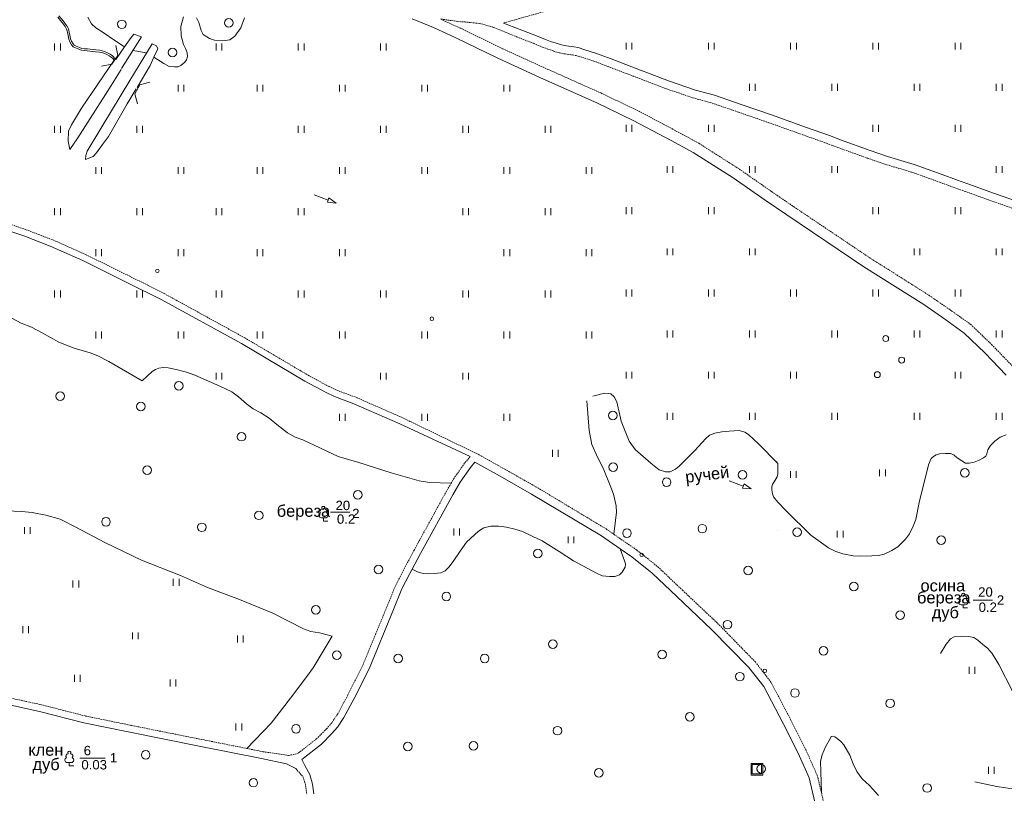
# Model space of a CAD drawing. Extents: x 13 to 4138, y -4831 to -1000.
# Tile 57 of 203: x 3366 to 3701, y -3777 to -3513. Entities that reach past the tile are written whole.
import ezdxf
from ezdxf.enums import TextEntityAlignment as Align

# ---------------------------------------------------------------- set-up
doc = ezdxf.new("R2010")
doc.units = 0
doc.header["$MEASUREMENT"] = 0
doc.linetypes.add('HIDDENX2', pattern=[0.75, 0.5, -0.25])
doc.layers.get('0').update_dxf_attribs({"linetype": 'CONTINUOUS'})
for name, color, linetype in [('24', 7, 'CONTINUOUS'), ('30', 7, 'CONTINUOUS'), ('34', 7, 'CONTINUOUS'), ('37', 7, 'CONTINUOUS'), ('40', 7, 'CONTINUOUS'), ('42', 7, 'CONTINUOUS')]:
    doc.layers.add(name, color=color, linetype=linetype)
doc.styles.add('ARIAL', font='arial.ttf')

msp = doc.modelspace()

# ---------------------------------------------------------------- linework, layer by layer
at = {"color": 253, "linetype": 'Continuous', "lineweight": 0}
for p, q in [((3398.93, -3525.52), (3398.3, -3522.05)), ((3393.46, -3529.06), (3396.93, -3528.43)), ((3396.93, -3528.43), (3398.93, -3525.52)), ((3406.48, -3535.46), (3404.71, -3538.51)), ((3409.88, -3534.55), (3406.48, -3535.46)), ((3404.71, -3538.51), (3405.62, -3541.92)), ((3465.75, -3572.92), (3470.57, -3574.7)), ((3470.84, -3573.97), (3470.3, -3575.44)), ((3470.3, -3575.44), (3473.25, -3575.7)), ((3473.25, -3575.7), (3470.84, -3573.97)), ((3607.01, -3670.22), (3611.83, -3672.01)), ((3612.1, -3671.28), (3611.56, -3672.74)), ((3611.56, -3672.74), (3614.52, -3673)), ((3614.52, -3673), (3612.1, -3671.28)), ((3468.95, -3683.9), (3468.95, -3682.82)), ((3468.95, -3683.9), (3470.45, -3683.9)), ((3686.71, -3713.47), (3686.71, -3712.39)), ((3686.71, -3713.47), (3688.21, -3713.47)), ((3382.47, -3767.21), (3382.47, -3766.12)), ((3382.47, -3767.21), (3383.97, -3767.21))]:
    msp.add_line(p, q, dxfattribs=at)
for points in [[(3377.46, -3523.78), (3377.46, -3521.44)], [(3379.41, -3521.44), (3379.41, -3523.78)], [(3432.4, -3523.78), (3432.4, -3521.44)], [(3434.35, -3521.44), (3434.35, -3523.78)], [(3460.4, -3523.78), (3460.4, -3521.44)], [(3462.35, -3521.44), (3462.35, -3523.78)], [(3488.4, -3523.78), (3488.4, -3521.44)], [(3490.35, -3521.44), (3490.35, -3523.78)], [(3571.97, -3523.45), (3571.97, -3521.11)], [(3573.92, -3521.11), (3573.92, -3523.45)], [(3599.97, -3523.45), (3599.97, -3521.11)], [(3601.92, -3521.11), (3601.92, -3523.45)], [(3627.97, -3523.45), (3627.97, -3521.11)], [(3629.92, -3521.11), (3629.92, -3523.45)], [(3655.97, -3523.45), (3655.97, -3521.11)], [(3657.92, -3521.11), (3657.92, -3523.45)], [(3683.97, -3523.45), (3683.97, -3521.11)], [(3685.92, -3521.11), (3685.92, -3523.45)], [(3419.46, -3537.78), (3419.46, -3535.44)], [(3421.41, -3535.44), (3421.41, -3537.78)], [(3446.4, -3537.78), (3446.4, -3535.44)], [(3448.35, -3535.44), (3448.35, -3537.78)], [(3474.4, -3537.78), (3474.4, -3535.44)], [(3476.35, -3535.44), (3476.35, -3537.78)], [(3502.4, -3537.78), (3502.4, -3535.44)], [(3504.35, -3535.44), (3504.35, -3537.78)], [(3530.4, -3537.78), (3530.4, -3535.44)], [(3532.35, -3535.44), (3532.35, -3537.78)], [(3613.97, -3537.45), (3613.97, -3535.11)], [(3615.92, -3535.11), (3615.92, -3537.45)], [(3641.97, -3537.45), (3641.97, -3535.11)], [(3643.92, -3535.11), (3643.92, -3537.45)], [(3669.97, -3537.45), (3669.97, -3535.11)], [(3671.92, -3535.11), (3671.92, -3537.45)], [(3697.97, -3537.45), (3697.97, -3535.11)], [(3699.92, -3535.11), (3699.92, -3537.45)], [(3377.46, -3551.78), (3377.46, -3549.44)], [(3379.41, -3549.44), (3379.41, -3551.78)], [(3405.46, -3551.78), (3405.46, -3549.44)], [(3407.41, -3549.44), (3407.41, -3551.78)], [(3460.4, -3551.78), (3460.4, -3549.44)], [(3462.35, -3549.44), (3462.35, -3551.78)], [(3488.4, -3551.78), (3488.4, -3549.44)], [(3490.35, -3549.44), (3490.35, -3551.78)], [(3516.4, -3551.78), (3516.4, -3549.44)], [(3518.35, -3549.44), (3518.35, -3551.78)], [(3544.4, -3551.78), (3544.4, -3549.44)], [(3546.35, -3549.44), (3546.35, -3551.78)], [(3571.97, -3551.45), (3571.97, -3549.11)], [(3573.92, -3549.11), (3573.92, -3551.45)], [(3599.97, -3551.45), (3599.97, -3549.11)], [(3601.92, -3549.11), (3601.92, -3551.45)], [(3655.97, -3551.45), (3655.97, -3549.11)], [(3657.92, -3549.11), (3657.92, -3551.45)], [(3683.97, -3551.45), (3683.97, -3549.11)], [(3685.92, -3549.11), (3685.92, -3551.45)], [(3391.46, -3565.78), (3391.46, -3563.44)], [(3393.41, -3563.44), (3393.41, -3565.78)], [(3419.46, -3565.78), (3419.46, -3563.44)], [(3421.41, -3563.44), (3421.41, -3565.78)], [(3446.4, -3565.78), (3446.4, -3563.44)], [(3448.35, -3563.44), (3448.35, -3565.78)], [(3474.4, -3565.78), (3474.4, -3563.44)], [(3476.35, -3563.44), (3476.35, -3565.78)], [(3502.4, -3565.78), (3502.4, -3563.44)], [(3504.35, -3563.44), (3504.35, -3565.78)], [(3530.4, -3565.78), (3530.4, -3563.44)], [(3532.35, -3563.44), (3532.35, -3565.78)], [(3558.4, -3565.78), (3558.4, -3563.44)], [(3560.35, -3563.44), (3560.35, -3565.78)], [(3585.97, -3565.45), (3585.97, -3563.11)], [(3587.92, -3563.11), (3587.92, -3565.45)], [(3613.97, -3565.45), (3613.97, -3563.11)], [(3615.92, -3563.11), (3615.92, -3565.45)], [(3641.97, -3565.45), (3641.97, -3563.11)], [(3643.92, -3563.11), (3643.92, -3565.45)], [(3697.97, -3565.45), (3697.97, -3563.11)], [(3699.92, -3563.11), (3699.92, -3565.45)], [(3377.46, -3579.78), (3377.46, -3577.44)], [(3379.41, -3577.44), (3379.41, -3579.78)], [(3405.46, -3579.78), (3405.46, -3577.44)], [(3407.41, -3577.44), (3407.41, -3579.78)], [(3432.4, -3579.78), (3432.4, -3577.44)], [(3434.35, -3577.44), (3434.35, -3579.78)], [(3460.4, -3579.78), (3460.4, -3577.44)], [(3462.35, -3577.44), (3462.35, -3579.78)], [(3516.4, -3579.78), (3516.4, -3577.44)], [(3518.35, -3577.44), (3518.35, -3579.78)], [(3544.4, -3579.78), (3544.4, -3577.44)], [(3546.35, -3577.44), (3546.35, -3579.78)], [(3571.97, -3579.45), (3571.97, -3577.11)], [(3573.92, -3577.11), (3573.92, -3579.45)], [(3599.97, -3579.45), (3599.97, -3577.11)], [(3601.92, -3577.11), (3601.92, -3579.45)], [(3655.97, -3579.45), (3655.97, -3577.11)], [(3657.92, -3577.11), (3657.92, -3579.45)], [(3683.97, -3579.45), (3683.97, -3577.11)], [(3685.92, -3577.11), (3685.92, -3579.45)], [(3391.46, -3593.78), (3391.46, -3591.44)], [(3393.41, -3591.44), (3393.41, -3593.78)], [(3419.46, -3593.78), (3419.46, -3591.44)], [(3421.41, -3591.44), (3421.41, -3593.78)], [(3446.4, -3593.78), (3446.4, -3591.44)], [(3448.35, -3591.44), (3448.35, -3593.78)], [(3474.4, -3593.78), (3474.4, -3591.44)], [(3476.35, -3591.44), (3476.35, -3593.78)], [(3530.4, -3593.78), (3530.4, -3591.44)], [(3532.35, -3591.44), (3532.35, -3593.78)], [(3558.4, -3593.78), (3558.4, -3591.44)], [(3560.35, -3591.44), (3560.35, -3593.78)], [(3585.97, -3593.45), (3585.97, -3591.11)], [(3587.92, -3591.11), (3587.92, -3593.45)], [(3613.97, -3593.45), (3613.97, -3591.11)], [(3615.92, -3591.11), (3615.92, -3593.45)], [(3669.97, -3593.45), (3669.97, -3591.11)], [(3671.92, -3591.11), (3671.92, -3593.45)], [(3697.97, -3593.45), (3697.97, -3591.11)], [(3699.92, -3591.11), (3699.92, -3593.45)], [(3377.46, -3607.78), (3377.46, -3605.44)], [(3379.41, -3605.44), (3379.41, -3607.78)], [(3405.46, -3607.78), (3405.46, -3605.44)], [(3407.41, -3605.44), (3407.41, -3607.78)], [(3432.4, -3607.78), (3432.4, -3605.44)], [(3434.35, -3605.44), (3434.35, -3607.78)], [(3460.4, -3607.78), (3460.4, -3605.44)], [(3462.35, -3605.44), (3462.35, -3607.78)], [(3488.4, -3607.78), (3488.4, -3605.44)], [(3490.35, -3605.44), (3490.35, -3607.78)], [(3516.4, -3607.78), (3516.4, -3605.44)], [(3518.35, -3605.44), (3518.35, -3607.78)], [(3544.4, -3607.78), (3544.4, -3605.44)], [(3546.35, -3605.44), (3546.35, -3607.78)], [(3571.97, -3607.45), (3571.97, -3605.11)], [(3573.92, -3605.11), (3573.92, -3607.45)], [(3599.97, -3607.45), (3599.97, -3605.11)], [(3601.92, -3605.11), (3601.92, -3607.45)], [(3627.97, -3607.45), (3627.97, -3605.11)], [(3629.92, -3605.11), (3629.92, -3607.45)], [(3655.97, -3607.45), (3655.97, -3605.11)], [(3657.92, -3605.11), (3657.92, -3607.45)], [(3683.97, -3607.45), (3683.97, -3605.11)], [(3685.92, -3605.11), (3685.92, -3607.45)], [(3585.97, -3621.45), (3585.97, -3619.11)], [(3587.92, -3619.11), (3587.92, -3621.45)], [(3613.97, -3621.45), (3613.97, -3619.11)], [(3615.92, -3619.11), (3615.92, -3621.45)], [(3641.97, -3621.45), (3641.97, -3619.11)], [(3643.92, -3619.11), (3643.92, -3621.45)], [(3669.97, -3621.45), (3669.97, -3619.11)], [(3671.92, -3619.11), (3671.92, -3621.45)], [(3697.97, -3621.45), (3697.97, -3619.11)], [(3699.92, -3619.11), (3699.92, -3621.45)], [(3391.46, -3621.78), (3391.46, -3619.44)], [(3393.41, -3619.44), (3393.41, -3621.78)], [(3419.46, -3621.78), (3419.46, -3619.44)], [(3421.41, -3619.44), (3421.41, -3621.78)], [(3446.4, -3621.78), (3446.4, -3619.44)], [(3448.35, -3619.44), (3448.35, -3621.78)], [(3474.4, -3621.78), (3474.4, -3619.44)], [(3476.35, -3619.44), (3476.35, -3621.78)], [(3502.4, -3621.78), (3502.4, -3619.44)], [(3504.35, -3619.44), (3504.35, -3621.78)], [(3530.4, -3621.78), (3530.4, -3619.44)], [(3532.35, -3619.44), (3532.35, -3621.78)], [(3558.4, -3621.78), (3558.4, -3619.44)], [(3560.35, -3619.44), (3560.35, -3621.78)], [(3432.4, -3635.78), (3432.4, -3633.44)], [(3434.35, -3633.44), (3434.35, -3635.78)], [(3488.4, -3635.78), (3488.4, -3633.44)], [(3490.35, -3633.44), (3490.35, -3635.78)], [(3516.4, -3635.78), (3516.4, -3633.44)], [(3518.35, -3633.44), (3518.35, -3635.78)], [(3571.97, -3635.45), (3571.97, -3633.11)], [(3573.92, -3633.11), (3573.92, -3635.45)], [(3599.97, -3635.45), (3599.97, -3633.11)], [(3601.92, -3633.11), (3601.92, -3635.45)], [(3627.97, -3635.45), (3627.97, -3633.11)], [(3629.92, -3633.11), (3629.92, -3635.45)], [(3683.97, -3635.45), (3683.97, -3633.11)], [(3685.92, -3633.11), (3685.92, -3635.45)], [(3474.4, -3649.78), (3474.4, -3647.44)], [(3476.35, -3647.44), (3476.35, -3649.78)], [(3502.4, -3649.78), (3502.4, -3647.44)], [(3504.35, -3647.44), (3504.35, -3649.78)], [(3530.4, -3649.78), (3530.4, -3647.44)], [(3532.35, -3647.44), (3532.35, -3649.78)], [(3585.97, -3649.45), (3585.97, -3647.11)], [(3587.92, -3647.11), (3587.92, -3649.45)], [(3613.97, -3649.45), (3613.97, -3647.11)], [(3615.92, -3647.11), (3615.92, -3649.45)], [(3641.97, -3649.45), (3641.97, -3647.11)], [(3643.92, -3647.11), (3643.92, -3649.45)], [(3669.97, -3649.45), (3669.97, -3647.11)], [(3671.92, -3647.11), (3671.92, -3649.45)], [(3697.97, -3649.45), (3697.97, -3647.11)], [(3699.92, -3647.11), (3699.92, -3649.45)], [(3546.92, -3662.07), (3546.92, -3659.73)], [(3548.87, -3659.73), (3548.87, -3662.07)], [(3627.88, -3669.22), (3627.88, -3666.88)], [(3629.83, -3666.88), (3629.83, -3669.22)], [(3658.25, -3668.68), (3658.25, -3666.34)], [(3660.2, -3666.34), (3660.2, -3668.68)], [(3468.26, -3682.82), (3469.62, -3682.82)], [(3367.17, -3688.31), (3367.17, -3685.97)], [(3369.12, -3685.97), (3369.12, -3688.31)], [(3513.34, -3688.8), (3513.34, -3686.46)], [(3515.29, -3686.46), (3515.29, -3688.8)], [(3552.25, -3691.48), (3552.25, -3689.14)], [(3554.2, -3689.14), (3554.2, -3691.48)], [(3643.86, -3689.53), (3643.86, -3687.19)], [(3645.81, -3687.19), (3645.81, -3689.53)], [(3383.71, -3706.5), (3383.71, -3704.16)], [(3385.66, -3704.16), (3385.66, -3706.5)], [(3417.85, -3705.97), (3417.85, -3703.63)], [(3419.8, -3703.63), (3419.8, -3705.97)], [(3686.02, -3712.39), (3687.39, -3712.39)], [(3366.63, -3722.02), (3366.63, -3719.68)], [(3368.58, -3719.68), (3368.58, -3722.02)], [(3403.98, -3724.16), (3403.98, -3721.82)], [(3405.93, -3721.82), (3405.93, -3724.16)], [(3439.72, -3725.23), (3439.72, -3722.89)], [(3441.67, -3722.89), (3441.67, -3725.23)], [(3384.24, -3738.61), (3384.24, -3736.27)], [(3386.19, -3736.27), (3386.19, -3738.61)], [(3688.68, -3735.88), (3688.68, -3733.54)], [(3690.63, -3733.54), (3690.63, -3735.88)], [(3416.78, -3740.22), (3416.78, -3737.88)], [(3418.73, -3737.88), (3418.73, -3740.22)], [(3439.19, -3755.2), (3439.19, -3752.86)], [(3441.14, -3752.86), (3441.14, -3755.2)], [(3381.79, -3766.12), (3383.15, -3766.12)], [(3695.26, -3769.93), (3695.26, -3767.59)], [(3697.21, -3767.59), (3697.21, -3769.93)]]:
    msp.add_lwpolyline(points, dxfattribs=at)
for points in [[(3618.49, -3766.37), (3614.49, -3766.37), (3614.49, -3766.37), (3614.49, -3770.37), (3614.49, -3770.37), (3618.49, -3770.37), (3618.49, -3770.37), (3618.49, -3766.37)], [(3618.09, -3766.77), (3614.89, -3766.77), (3614.89, -3766.77), (3614.89, -3769.97), (3614.89, -3769.97), (3618.09, -3769.97), (3618.09, -3769.97), (3618.09, -3766.77)]]:
    msp.add_lwpolyline(points, close=True, dxfattribs=at)
for centre, radius in [((3400.37, -3514.86), 1.46), ((3436.75, -3514.35), 1.46), ((3417.62, -3524.45), 1.46), ((3412.43, -3598.77), 0.6), ((3505.86, -3615.07), 0.6), ((3660.33, -3621.82), 1), ((3665.76, -3629.13), 1), ((3657.49, -3634.09), 1), ((3419.75, -3637.91), 1.46), ((3379.32, -3641.43), 1.46), ((3406.81, -3644.94), 1.46), ((3567.42, -3647.97), 1.46), ((3441.04, -3655.21), 1.46), ((3408.97, -3666.57), 1.46), ((3567.55, -3665.6), 1.46), ((3687.27, -3667.47), 1.46), ((3585.77, -3670.69), 1.46), ((3611.61, -3668.19), 1.46), ((3480.66, -3674.95), 1.46), ((3394.95, -3684.14), 1.46), ((3446.97, -3681.98), 1.46), ((3427.57, -3686.04), 1.46), ((3597.91, -3686.5), 1.46), ((3630.19, -3687.72), 1.46), ((3572.27, -3688.05), 1.46), ((3679.22, -3690.42), 1.46), ((3541.9, -3694.96), 1.46), ((3577.27, -3695.43), 0.6), ((3487.67, -3700.37), 1.46), ((3613.54, -3700.77), 1.46), ((3649.48, -3706.18), 1.46), ((3510.79, -3709.59), 1.46), ((3466.38, -3714.16), 1.46), ((3665.27, -3715.91), 1.46), ((3606.52, -3719.17), 1.46), ((3547.02, -3725.78), 1.46), ((3473.49, -3729.56), 1.46), ((3494.43, -3730.65), 1.46), ((3523.83, -3730.65), 1.46), ((3584.25, -3729.3), 1.46), ((3639.16, -3728.1), 1.46), ((3610.68, -3736.87), 1.46), ((3619.2, -3734.87), 0.6), ((3629.45, -3742.44), 1.46), ((3661.82, -3745.95), 1.46), ((3593.65, -3750.55), 1.46), ((3459.62, -3754.65), 1.46), ((3548.64, -3755.25), 1.46), ((3497.67, -3760.66), 1.46), ((3520.05, -3760.39), 1.46), ((3408.46, -3763.49), 1.46), ((3562.67, -3769.59), 1.46), ((3617.96, -3768.23), 1.46), ((3445.11, -3772.96), 1.46), ((3674.47, -3774.77), 1.46)]:
    msp.add_circle(centre, radius, dxfattribs=at)
for centre, radius, start, end in [((3468.95, -3679.45), 0.545, 90, 220.5003), ((3468.95, -3679.45), 0.545, 319.4997, 90), ((3468.27, -3681.94), 0.879, 108.3532, 269.3875), ((3468.51, -3680.56), 0.754, 88.1329, 226.6634), ((3469.39, -3680.56), 0.754, 313.3366, 91.8671), ((3469.63, -3681.94), 0.879, 269.6098, 71.6468), ((3686.27, -3710.13), 0.754, 88.1329, 226.6634), ((3686.71, -3709.02), 0.545, 90, 220.5003), ((3686.71, -3709.02), 0.545, 319.4997, 90), ((3687.15, -3710.13), 0.754, 313.3366, 91.8671), ((3686.03, -3711.51), 0.879, 108.3532, 269.3875), ((3687.39, -3711.51), 0.879, 269.6098, 71.6468), ((3382.04, -3763.86), 0.754, 88.1329, 226.6634), ((3382.47, -3762.75), 0.545, 90, 220.5003), ((3382.47, -3762.75), 0.545, 319.4997, 90), ((3382.91, -3763.86), 0.754, 313.3366, 91.8671), ((3381.79, -3765.24), 0.879, 108.3532, 269.3875), ((3383.15, -3765.24), 0.879, 269.6098, 71.6468)]:
    msp.add_arc(centre, radius, start, end, dxfattribs=at)
at = {"color": 253, "lineweight": 0}
msp.add_point((3616.49, -3768.37), dxfattribs=at)
msp.add_point((3616.49, -3768.37), dxfattribs=at)
at = {"layer": '24', "color": 253, "linetype": 'HIDDENX2', "lineweight": 0}
for p, q in [((3551.64, -3508.39), (3530.23, -3514.43)), ((3514.67, -3513.91), (3508.7, -3513.03)), ((3515.53, -3516.16), (3508.7, -3513.03)), ((3517.22, -3514.07), (3514.67, -3513.91)), ((3521.91, -3514.57), (3517.22, -3514.07)), ((3523.96, -3515.03), (3521.91, -3514.57)), ((3526.88, -3515.91), (3523.96, -3515.03)), ((3529.83, -3523.12), (3515.53, -3516.16)), ((3526.88, -3515.91), (3534.62, -3519.09)), ((3534.62, -3519.09), (3540.44, -3521.33)), ((3540.44, -3521.33), (3543.47, -3522.61)), ((3545.38, -3530.19), (3529.83, -3523.12)), ((3543.47, -3522.61), (3545.37, -3523.29)), ((3545.37, -3523.29), (3547.28, -3523.95)), ((3547.28, -3523.95), (3549.27, -3524.59)), ((3549.27, -3524.59), (3551.2, -3524.96)), ((3551.2, -3524.96), (3553.74, -3525.29)), ((3553.74, -3525.29), (3554.99, -3525.51)), ((3554.99, -3525.51), (3557.12, -3526.16)), ((3557.12, -3526.16), (3561.03, -3527.42)), ((3561.03, -3527.42), (3565.86, -3529.26)), ((3563.56, -3538.32), (3545.38, -3530.19)), ((3565.86, -3529.26), (3574.34, -3532.47)), ((3574.34, -3532.47), (3585.48, -3536.75)), ((3576.05, -3544.3), (3563.56, -3538.32)), ((3585.48, -3536.75), (3594.76, -3539.88)), ((3594.76, -3539.88), (3601.23, -3541.68)), ((3601.23, -3541.68), (3610.17, -3544.74)), ((3589.28, -3551.31), (3576.05, -3544.3)), ((3610.17, -3544.74), (3620.53, -3548.35)), ((3620.53, -3548.35), (3632.09, -3552.46)), ((3596.71, -3555.34), (3589.28, -3551.31)), ((3610.42, -3564.09), (3596.71, -3555.34)), ((3632.09, -3552.46), (3640.19, -3555.35)), ((3640.19, -3555.35), (3643.99, -3556.77)), ((3643.99, -3556.77), (3654.07, -3560.39)), ((3654.07, -3560.39), (3660.04, -3562.47)), ((3621.42, -3571.74), (3610.42, -3564.09)), ((3660.04, -3562.47), (3669.18, -3565.17)), ((3669.18, -3565.17), (3678.63, -3568.56)), ((3678.63, -3568.56), (3683.47, -3570.37)), ((3628.69, -3576.71), (3621.42, -3571.74)), ((3683.47, -3570.37), (3687.33, -3571.72)), ((3687.33, -3571.72), (3696.42, -3575.01)), ((3696.42, -3575.01), (3705.04, -3577.99)), ((3654.93, -3594.35), (3628.69, -3576.71)), ((3352.3, -3579.44), (3367.71, -3584.75)), ((3367.71, -3584.75), (3376.83, -3588.22)), ((3376.83, -3588.22), (3388.01, -3593.2)), ((3388.01, -3593.2), (3403.55, -3600.87)), ((3675.28, -3607.22), (3654.93, -3594.35)), ((3403.55, -3600.87), (3414.79, -3606.51)), ((3414.79, -3606.51), (3442.16, -3621.56)), ((3682.84, -3612.44), (3675.28, -3607.22)), ((3689.4, -3617.12), (3682.84, -3612.44)), ((3696.6, -3624.06), (3689.4, -3617.12)), ((3442.16, -3621.56), (3463.79, -3634.32)), ((3704.04, -3631.77), (3696.6, -3624.06)), ((3463.79, -3634.32), (3470.9, -3638.17)), ((3470.9, -3638.17), (3473.61, -3639.47)), ((3473.61, -3639.47), (3480.2, -3641.86)), ((3480.2, -3641.86), (3495.94, -3648.78)), ((3495.94, -3648.78), (3521.94, -3661.36)), ((3518.91, -3661.98), (3517.02, -3664.2)), ((3521.94, -3661.36), (3531.29, -3666.62)), ((3517.02, -3664.2), (3513.41, -3669.36)), ((3513.41, -3669.36), (3512.42, -3671.05)), ((3531.29, -3666.62), (3541.23, -3672.22)), ((3512.42, -3671.05), (3510.84, -3673.72)), ((3541.23, -3672.22), (3565.13, -3686.57)), ((3510.84, -3673.72), (3499.85, -3693.77)), ((3565.13, -3686.57), (3567.75, -3688.38)), ((3567.75, -3688.38), (3575.62, -3693.8)), ((3499.85, -3693.77), (3496.19, -3700.63)), ((3575.62, -3693.8), (3582.75, -3699.44)), ((3582.75, -3699.44), (3591.16, -3707.47)), ((3496.19, -3700.63), (3493.44, -3705.96)), ((3493.44, -3705.96), (3490.55, -3713.11)), ((3591.16, -3707.47), (3603.12, -3718.71)), ((3490.55, -3713.11), (3482.26, -3733.21)), ((3603.12, -3718.71), (3615.97, -3731.88)), ((3482.26, -3733.21), (3477.23, -3743.19)), ((3615.97, -3731.88), (3621.24, -3738.7)), ((3621.24, -3738.7), (3627.97, -3751.45)), ((3477.23, -3743.19), (3473.82, -3749.5)), ((3360.97, -3743.86), (3372.82, -3746.4)), ((3372.82, -3746.4), (3387.94, -3750.26)), ((3473.82, -3749.5), (3471.81, -3752.58)), ((3387.94, -3750.26), (3403.54, -3753.46)), ((3471.81, -3752.58), (3470.03, -3754.58)), ((3627.97, -3751.45), (3633.09, -3761.7)), ((3403.54, -3753.46), (3427.09, -3758.16)), ((3470.03, -3754.58), (3466.7, -3757.97)), ((3427.09, -3758.16), (3442.93, -3761.32)), ((3466.7, -3757.97), (3460.09, -3763.09)), ((3442.93, -3761.32), (3448.38, -3762.41)), ((3448.38, -3762.41), (3457.14, -3763.67)), ((3457.14, -3763.67), (3460.09, -3763.09)), ((3633.09, -3761.7), (3637.01, -3770.4)), ((3459.56, -3768.16), (3462.09, -3771.04)), ((3462.09, -3771.04), (3462.89, -3773.95)), ((3637.01, -3770.4), (3638.42, -3776.34)), ((3462.89, -3773.95), (3463.31, -3776.99)), ((3638.42, -3776.34), (3639.09, -3779.15))]:
    msp.add_line(p, q, dxfattribs=at)
at = {"layer": '24', "color": 253, "linetype": 'Continuous', "lineweight": 0}
for p, q in [((3506.4, -3516), (3499.18, -3513.03)), ((3530.23, -3514.43), (3535.61, -3516.49)), ((3513.97, -3519.46), (3506.4, -3516)), ((3535.61, -3516.49), (3541.48, -3518.75)), ((3528.28, -3526.43), (3513.97, -3519.46)), ((3541.48, -3518.75), (3544.49, -3520.02)), ((3544.49, -3520.02), (3546.29, -3520.66)), ((3546.29, -3520.66), (3548.16, -3521.31)), ((3548.16, -3521.31), (3549.96, -3521.89)), ((3549.96, -3521.89), (3551.64, -3522.21)), ((3551.64, -3522.21), (3554.15, -3522.53)), ((3554.15, -3522.53), (3555.64, -3522.79)), ((3555.64, -3522.79), (3557.96, -3523.5)), ((3557.96, -3523.5), (3561.95, -3524.79)), ((3561.95, -3524.79), (3566.85, -3526.66)), ((3543.87, -3533.52), (3528.28, -3526.43)), ((3566.85, -3526.66), (3575.34, -3529.87)), ((3575.34, -3529.87), (3586.42, -3534.13)), ((3562.03, -3541.63), (3543.87, -3533.52)), ((3586.42, -3534.13), (3595.57, -3537.22)), ((3595.57, -3537.22), (3602.06, -3539.02)), ((3574.4, -3547.57), (3562.03, -3541.63)), ((3602.06, -3539.02), (3611.08, -3542.11)), ((3611.08, -3542.11), (3621.46, -3545.72)), ((3587.55, -3554.53), (3574.4, -3547.57)), ((3621.46, -3545.72), (3633.02, -3549.84)), ((3633.02, -3549.84), (3641.14, -3552.74)), ((3594.85, -3558.5), (3587.55, -3554.53)), ((3641.14, -3552.74), (3644.94, -3554.16)), ((3644.94, -3554.16), (3655, -3557.77)), ((3608.39, -3567.14), (3594.85, -3558.5)), ((3655, -3557.77), (3660.9, -3559.82)), ((3660.9, -3559.82), (3670.05, -3562.53)), ((3670.05, -3562.53), (3679.59, -3565.95)), ((3619.34, -3574.75), (3608.39, -3567.14)), ((3679.59, -3565.95), (3684.42, -3567.75)), ((3684.42, -3567.75), (3688.26, -3569.1)), ((3688.26, -3569.1), (3697.35, -3572.39)), ((3626.64, -3579.74), (3619.34, -3574.75)), ((3697.35, -3572.39), (3705.92, -3575.35)), ((3351.62, -3581.62), (3366.93, -3586.89)), ((3652.93, -3597.41), (3626.64, -3579.74)), ((3366.93, -3586.89), (3375.96, -3590.33)), ((3375.96, -3590.33), (3387.04, -3595.26)), ((3387.04, -3595.26), (3402.53, -3602.91)), ((3673.26, -3610.27), (3652.93, -3597.41)), ((3402.53, -3602.91), (3413.73, -3608.53)), ((3413.73, -3608.53), (3441.04, -3623.54)), ((3680.74, -3615.43), (3673.26, -3610.27)), ((3687.05, -3619.94), (3680.74, -3615.43)), ((3694.01, -3626.65), (3687.05, -3619.94)), ((3441.04, -3623.54), (3462.67, -3636.3)), ((3701.36, -3634.26), (3694.01, -3626.65)), ((3462.67, -3636.3), (3469.87, -3640.2)), ((3469.87, -3640.2), (3472.72, -3641.57)), ((3472.72, -3641.57), (3479.35, -3643.98)), ((3479.35, -3643.98), (3495, -3650.86)), ((3495, -3650.86), (3518.91, -3661.98)), ((3518.96, -3665.71), (3515.48, -3670.69)), ((3520.53, -3663.87), (3518.96, -3665.71)), ((3520.53, -3663.87), (3529.88, -3669.13)), ((3529.88, -3669.13), (3539.78, -3674.71)), ((3515.48, -3670.69), (3512.98, -3674.94)), ((3512.98, -3674.94), (3502.01, -3694.94)), ((3539.78, -3674.71), (3563.56, -3689)), ((3563.56, -3689), (3569.93, -3693.39)), ((3502.01, -3694.94), (3499.17, -3700.27)), ((3569.93, -3693.39), (3573.9, -3696.13)), ((3573.9, -3696.13), (3580.86, -3701.62)), ((3498.36, -3701.77), (3495.68, -3706.99)), ((3499.17, -3700.27), (3498.36, -3701.77)), ((3580.86, -3701.62), (3589.18, -3709.56)), ((3495.68, -3706.99), (3492.82, -3714.04)), ((3589.18, -3709.56), (3601.09, -3720.77)), ((3492.82, -3714.04), (3484.49, -3734.24)), ((3601.09, -3720.77), (3613.79, -3733.77)), ((3484.49, -3734.24), (3479.41, -3744.32)), ((3613.79, -3733.77), (3618.8, -3740.27)), ((3618.8, -3740.27), (3625.41, -3752.77)), ((3360.51, -3746.17), (3372.28, -3748.7)), ((3479.41, -3744.32), (3475.93, -3750.76)), ((3372.28, -3748.7), (3387.41, -3752.57)), ((3387.41, -3752.57), (3403.07, -3755.78)), ((3475.93, -3750.76), (3473.76, -3754.08)), ((3625.41, -3752.77), (3630.48, -3762.94)), ((3403.07, -3755.78), (3426.63, -3760.48)), ((3471.82, -3756.26), (3468.34, -3759.81)), ((3473.76, -3754.08), (3471.82, -3756.26)), ((3468.34, -3759.81), (3461.59, -3765.03)), ((3426.63, -3760.48), (3447.89, -3764.72)), ((3630.48, -3762.94), (3634.26, -3771.33)), ((3447.89, -3764.72), (3456.36, -3766.56)), ((3456.36, -3766.56), (3459.56, -3768.16)), ((3461.59, -3765.03), (3462.57, -3767.05)), ((3462.57, -3767.05), (3464.29, -3770.15)), ((3464.29, -3770.15), (3465.2, -3773.47)), ((3634.26, -3771.33), (3636.23, -3779.61)), ((3465.2, -3773.47), (3465.66, -3776.8))]:
    msp.add_line(p, q, dxfattribs=at)
at = {"layer": '30', "color": 253, "linetype": 'Continuous', "lineweight": 0}
for p, q in [((3378.95, -3512.01), (3380.4, -3513.72)), ((3379.93, -3514.09), (3378.51, -3512.42)), ((3380.5, -3514.85), (3379.93, -3514.09)), ((3380.4, -3513.72), (3380.98, -3514.49)), ((3381.08, -3515.65), (3380.5, -3514.85)), ((3380.98, -3514.49), (3381.59, -3515.33)), ((3381.59, -3515.33), (3382.07, -3516.23)), ((3381.53, -3516.48), (3381.08, -3515.65)), ((3381.74, -3517.05), (3381.53, -3516.48)), ((3381.8, -3517.65), (3381.74, -3517.05)), ((3382.04, -3518.72), (3381.8, -3517.65)), ((3382.34, -3519.92), (3382.04, -3518.72)), ((3382.07, -3516.23), (3382.33, -3516.91)), ((3382.33, -3516.91), (3382.4, -3517.55)), ((3382.4, -3517.55), (3382.62, -3518.59)), ((3382.62, -3518.59), (3382.91, -3519.75)), ((3382.69, -3520.86), (3382.34, -3519.92)), ((3383.23, -3521.87), (3382.69, -3520.86)), ((3382.91, -3519.75), (3383.23, -3520.62)), ((3383.23, -3520.62), (3383.72, -3521.52)), ((3383.81, -3522.5), (3383.23, -3521.87)), ((3383.72, -3521.52), (3384.17, -3522.01)), ((3384.17, -3522.01), (3384.78, -3522.3)), ((3384.54, -3522.84), (3383.81, -3522.5)), ((3385.71, -3523.33), (3384.54, -3522.84)), ((3384.78, -3522.3), (3385.93, -3522.77)), ((3386.57, -3523.65), (3385.71, -3523.33)), ((3385.93, -3522.77), (3386.71, -3523.06)), ((3387.58, -3523.76), (3386.57, -3523.65)), ((3386.71, -3523.06), (3387.64, -3523.16)), ((3388.58, -3523.85), (3387.58, -3523.76)), ((3387.64, -3523.16), (3388.64, -3523.26)), ((3391.41, -3524.18), (3388.58, -3523.85)), ((3388.64, -3523.26), (3391.48, -3523.58)), ((3392.72, -3524.3), (3391.41, -3524.18)), ((3391.48, -3523.58), (3392.8, -3523.71)), ((3393.49, -3524.42), (3392.72, -3524.3)), ((3392.8, -3523.71), (3393.64, -3523.84)), ((3394.18, -3524.65), (3393.49, -3524.42)), ((3393.64, -3523.84), (3394.41, -3524.09)), ((3395.24, -3525.15), (3394.18, -3524.65)), ((3394.41, -3524.09), (3395.5, -3524.61)), ((3396.02, -3525.54), (3395.24, -3525.15)), ((3395.5, -3524.61), (3396.34, -3525.03)), ((3396.34, -3525.03), (3397.15, -3525.64)), ((3396.76, -3526.1), (3396.02, -3525.54)), ((3397.22, -3526.55), (3396.76, -3526.1)), ((3397.15, -3525.64), (3398.11, -3526.59)), ((3397.68, -3527.07), (3397.22, -3526.55)), ((3398.11, -3526.59), (3397.68, -3527.07)), ((3623.63, -3687.09), (3623.62, -3687.09)), ((3623.62, -3687.09), (3623.63, -3687.09)), ((3623.63, -3687.09), (3623.63, -3687.09)), ((3623.63, -3687.09), (3623.63, -3687.09)), ((3623.63, -3687.09), (3623.63, -3687.09))]:
    msp.add_line(p, q, dxfattribs=at)
at = {"layer": '37', "color": 253, "linetype": 'Continuous', "lineweight": 0}
for p, q in [((3403.51, -3519.36), (3404.37, -3518.16)), ((3404.37, -3518.16), (3407.02, -3519.14)), ((3407.02, -3519.14), (3400.28, -3529.9)), ((3401.29, -3522.55), (3403.51, -3519.36)), ((3403.01, -3533.95), (3410.71, -3521.51)), ((3412.1, -3522.22), (3410.71, -3521.51)), ((3398.32, -3526.79), (3401.29, -3522.55)), ((3411.28, -3526.1), (3412.62, -3523.2)), ((3412.62, -3523.2), (3412.1, -3522.22)), ((3386.64, -3543.39), (3397.68, -3527.07)), ((3410.03, -3528.85), (3411.28, -3526.1)), ((3400.1, -3530.2), (3395.55, -3537.46)), ((3405.55, -3536.31), (3410.03, -3528.85)), ((3393.49, -3549.71), (3403.01, -3533.95)), ((3395.55, -3537.46), (3385.31, -3553.45)), ((3402.2, -3541.88), (3405.24, -3536.82)), ((3395.8, -3553.09), (3402.2, -3541.88)), ((3383.24, -3549.11), (3386.64, -3543.39)), ((3382.09, -3554.66), (3382.14, -3551.25)), ((3382.14, -3551.25), (3383.24, -3549.11)), ((3388.49, -3558.06), (3393.49, -3549.71)), ((3382.6, -3557.43), (3382.09, -3554.66)), ((3385.31, -3553.45), (3382.6, -3557.43)), ((3393.73, -3555.8), (3395.8, -3553.09)), ((3388.08, -3559.56), (3388.49, -3558.06)), ((3390.62, -3559.85), (3391.66, -3558.58)), ((3391.66, -3558.58), (3393.73, -3555.8)), ((3387.94, -3560.88), (3388.08, -3559.56)), ((3387.94, -3560.88), (3390.62, -3559.85))]:
    msp.add_line(p, q, dxfattribs=at)
at = {"layer": '40', "color": 253, "linetype": 'Continuous', "lineweight": 0}
for p, q in [((3390.02, -3514.73), (3388.73, -3512.41)), ((3391.44, -3516.02), (3390.02, -3514.73)), ((3421.36, -3512.28), (3420.45, -3515.64)), ((3426.52, -3514.22), (3425.74, -3512.67)), ((3427.29, -3516.93), (3426.52, -3514.22)), ((3442.12, -3512.67), (3440.83, -3516.02)), ((3394.28, -3517.83), (3391.44, -3516.02)), ((3397.63, -3520.15), (3394.28, -3517.83)), ((3420.45, -3515.64), (3420.58, -3518.73)), ((3420.58, -3518.73), (3421.36, -3521.7)), ((3428.06, -3518.35), (3427.29, -3516.93)), ((3430.13, -3519.64), (3428.06, -3518.35)), ((3440.83, -3516.02), (3438.77, -3518.86)), ((3401.29, -3522.55), (3397.63, -3520.15)), ((3421.36, -3521.7), (3422, -3523.12)), ((3431.93, -3520.28), (3430.13, -3519.64)), ((3434.77, -3520.54), (3431.93, -3520.28)), ((3437.09, -3520.15), (3434.77, -3520.54)), ((3438.77, -3518.86), (3437.09, -3520.15)), ((3408.79, -3524.62), (3404.11, -3523.79)), ((3422, -3523.12), (3422.52, -3524.54)), ((3422.52, -3524.54), (3422.65, -3525.83)), ((3414.65, -3528.15), (3411.28, -3526.1)), ((3416.46, -3529.19), (3414.65, -3528.15)), ((3421.74, -3527.77), (3420.45, -3528.93)), ((3422.39, -3526.99), (3421.74, -3527.77)), ((3422.65, -3525.83), (3422.39, -3526.99)), ((3418.26, -3529.32), (3416.46, -3529.19)), ((3419.55, -3529.32), (3418.26, -3529.32)), ((3420.45, -3528.93), (3419.55, -3529.32)), ((3354.14, -3610.15), (3366.1, -3616.6)), ((3366.1, -3616.6), (3369.59, -3617.89)), ((3369.59, -3617.89), (3373.2, -3619.83)), ((3373.2, -3619.83), (3378.87, -3623.06)), ((3378.87, -3623.06), (3384.16, -3625.12)), ((3384.16, -3625.12), (3389.57, -3626.67)), ((3389.57, -3626.67), (3392.15, -3627.7)), ((3392.15, -3627.7), (3395.89, -3629.64)), ((3395.89, -3629.64), (3407.25, -3636.23)), ((3410.66, -3633.07), (3411.82, -3632.3)), ((3411.82, -3632.3), (3412.98, -3631.91)), ((3412.98, -3631.91), (3414.4, -3631.65)), ((3414.4, -3631.65), (3416.08, -3631.78)), ((3416.08, -3631.78), (3418.78, -3632.3)), ((3418.78, -3632.3), (3422.4, -3633.2)), ((3407.25, -3636.23), (3410.66, -3633.07)), ((3422.4, -3633.2), (3425.23, -3634.23)), ((3425.23, -3634.23), (3433.74, -3637.98)), ((3433.74, -3637.98), (3437.74, -3639.91)), ((3437.74, -3639.91), (3440.06, -3641.59)), ((3440.06, -3641.59), (3442.77, -3644.04)), ((3564.67, -3640.37), (3560.66, -3641.37)), ((3565.96, -3640.5), (3564.67, -3640.37)), ((3566.73, -3640.63), (3565.96, -3640.5)), ((3567.89, -3641.66), (3566.73, -3640.63)), ((3568.79, -3643.34), (3567.89, -3641.66)), ((3442.77, -3644.04), (3445.09, -3645.72)), ((3445.09, -3645.72), (3447.67, -3647.14)), ((3558.56, -3642.99), (3559.4, -3653.13)), ((3570.34, -3649.92), (3568.79, -3643.34)), ((3447.67, -3647.14), (3450.49, -3648.93)), ((3450.49, -3648.93), (3453.07, -3651)), ((3453.07, -3651), (3456.68, -3653.84)), ((3573.05, -3656.76), (3570.34, -3649.92)), ((3456.68, -3653.84), (3459.39, -3655.38)), ((3459.39, -3655.38), (3461.97, -3656.29)), ((3559.4, -3653.13), (3560.3, -3657.9)), ((3598.97, -3655.98), (3595.36, -3659.85)), ((3600.39, -3654.69), (3598.97, -3655.98)), ((3602.19, -3654.05), (3600.39, -3654.69)), ((3604.51, -3653.53), (3602.19, -3654.05)), ((3607.09, -3653.27), (3604.51, -3653.53)), ((3610.45, -3653.14), (3607.09, -3653.27)), ((3612.38, -3653.66), (3610.45, -3653.14)), ((3613.67, -3654.43), (3612.38, -3653.66)), ((3617.02, -3657.66), (3613.67, -3654.43)), ((3699.26, -3655.32), (3697.45, -3656.74)), ((3701.32, -3654.55), (3699.26, -3655.32)), ((3461.97, -3656.29), (3473.96, -3661.97)), ((3560.3, -3657.9), (3562.24, -3662.16)), ((3575.11, -3659.59), (3573.05, -3656.76)), ((3623.65, -3664.35), (3617.02, -3657.66)), ((3696.04, -3658.16), (3695.13, -3659.71)), ((3697.45, -3656.74), (3696.04, -3658.16)), ((3473.96, -3661.97), (3481.03, -3664.03)), ((3562.24, -3662.16), (3564.17, -3665.9)), ((3580.4, -3664.24), (3575.11, -3659.59)), ((3595.36, -3659.85), (3592.13, -3663.08)), ((3675.8, -3662.67), (3674.9, -3664.73)), ((3676.56, -3661.91), (3675.8, -3662.67)), ((3677.47, -3661.39), (3676.56, -3661.91)), ((3678.63, -3661), (3677.47, -3661.39)), ((3680.69, -3660.87), (3678.63, -3661)), ((3682.5, -3660.87), (3680.69, -3660.87)), ((3683.66, -3661.52), (3682.5, -3660.87)), ((3684.69, -3662.42), (3683.66, -3661.52)), ((3686.24, -3663.45), (3684.69, -3662.42)), ((3693.59, -3662.42), (3692.17, -3663.2)), ((3694.36, -3661.78), (3693.59, -3662.42)), ((3694.75, -3661), (3694.36, -3661.78)), ((3695.13, -3659.71), (3694.75, -3661)), ((3481.03, -3664.03), (3491.99, -3667.51)), ((3564.17, -3665.9), (3566.75, -3672.36)), ((3583.24, -3666.43), (3580.4, -3664.24)), ((3590.07, -3665.27), (3588.78, -3666.3)), ((3592.13, -3663.08), (3590.07, -3665.27)), ((3623.65, -3664.35), (3623.01, -3663.7)), ((3623.65, -3667.83), (3623.65, -3664.35)), ((3674.9, -3664.73), (3671.67, -3677.64)), ((3687.53, -3664.23), (3686.24, -3663.45)), ((3688.69, -3664.23), (3687.53, -3664.23)), ((3690.49, -3663.84), (3688.69, -3664.23)), ((3692.17, -3663.2), (3690.49, -3663.84)), ((3491.99, -3667.51), (3501.53, -3670.22)), ((3585.43, -3667.21), (3583.24, -3666.43)), ((3586.98, -3667.21), (3585.43, -3667.21)), ((3588.78, -3666.3), (3586.98, -3667.21)), ((3622.75, -3670.02), (3623.39, -3668.86)), ((3623.39, -3668.86), (3623.65, -3667.83)), ((3501.53, -3670.22), (3505.02, -3670.74)), ((3505.02, -3670.74), (3512.42, -3671.05)), ((3566.75, -3672.36), (3567.65, -3674.81)), ((3621.59, -3672.22), (3621.85, -3671.44)), ((3621.59, -3673.25), (3621.59, -3672.22)), ((3621.85, -3671.44), (3622.75, -3670.02)), ((3567.65, -3674.81), (3568.56, -3678.68)), ((3621.85, -3674.67), (3621.59, -3673.25)), ((3622.1, -3675.7), (3621.85, -3674.67)), ((3623.65, -3677.51), (3622.1, -3675.7)), ((3568.56, -3678.68), (3568.68, -3680.87)), ((3626.31, -3680.31), (3623.65, -3677.51)), ((3671.67, -3677.64), (3670.55, -3683.4)), ((3356.34, -3680.22), (3366.14, -3680.61)), ((3366.14, -3680.61), (3369.84, -3680.99)), ((3369.84, -3680.99), (3374.48, -3681.89)), ((3374.48, -3681.89), (3379.38, -3683.31)), ((3568.68, -3680.87), (3567.75, -3688.38)), ((3634.82, -3688.69), (3626.31, -3680.31)), ((3379.38, -3683.31), (3384.67, -3686.02)), ((3384.67, -3686.02), (3394.6, -3691.18)), ((3523.51, -3686.18), (3521.7, -3687.34)), ((3525.96, -3685.67), (3523.51, -3686.18)), ((3528.54, -3685.67), (3525.96, -3685.67)), ((3531.24, -3686.05), (3528.54, -3685.67)), ((3534.08, -3686.7), (3531.24, -3686.05)), ((3669.64, -3685.6), (3668.48, -3688.31)), ((3670.55, -3683.4), (3669.64, -3685.6)), ((3521.7, -3687.34), (3517.7, -3691.09)), ((3536.66, -3687.47), (3534.08, -3686.7)), ((3540.27, -3689.15), (3536.66, -3687.47)), ((3543.37, -3690.7), (3540.27, -3689.15)), ((3640.89, -3693.08), (3634.82, -3688.69)), ((3668.48, -3688.31), (3667.06, -3690.11)), ((3394.6, -3691.18), (3406.98, -3697.25)), ((3517.7, -3691.09), (3515.51, -3694.18)), ((3549.17, -3694.31), (3543.37, -3690.7)), ((3664.48, -3692.69), (3662.42, -3693.98)), ((3667.06, -3690.11), (3664.48, -3692.69)), ((3515.51, -3694.18), (3513.06, -3697.67)), ((3554.07, -3697.41), (3549.17, -3694.31)), ((3569.93, -3693.39), (3571.48, -3697.41)), ((3643.34, -3694.24), (3640.89, -3693.08)), ((3645.78, -3695.02), (3643.34, -3694.24)), ((3649.27, -3695.79), (3645.78, -3695.02)), ((3651.85, -3695.92), (3649.27, -3695.79)), ((3655.59, -3695.79), (3651.85, -3695.92)), ((3657.91, -3695.66), (3655.59, -3695.79)), ((3659.84, -3695.14), (3657.91, -3695.66)), ((3662.42, -3693.98), (3659.84, -3695.14)), ((3406.98, -3697.25), (3420.35, -3702.4)), ((3511.64, -3699.6), (3510.35, -3700.89)), ((3513.06, -3697.67), (3511.64, -3699.6)), ((3561.94, -3701.67), (3554.07, -3697.41)), ((3571.61, -3699.6), (3570.58, -3701.28)), ((3571.48, -3697.41), (3571.74, -3698.44)), ((3571.74, -3698.44), (3571.61, -3699.6)), ((3420.35, -3702.4), (3429.51, -3706.53)), ((3500.94, -3701.15), (3499.17, -3700.27)), ((3502.87, -3701.8), (3500.94, -3701.15)), ((3504.55, -3701.93), (3502.87, -3701.8)), ((3506.61, -3701.8), (3504.55, -3701.93)), ((3508.94, -3701.54), (3506.61, -3701.8)), ((3510.35, -3700.89), (3508.94, -3701.54)), ((3563.87, -3702.57), (3561.94, -3701.67)), ((3566.32, -3702.83), (3563.87, -3702.57)), ((3568.13, -3702.83), (3566.32, -3702.83)), ((3569.68, -3702.18), (3568.13, -3702.83)), ((3570.58, -3701.28), (3569.68, -3702.18)), ((3429.51, -3706.53), (3440.34, -3710.66)), ((3440.34, -3710.66), (3451.69, -3715.3)), ((3451.69, -3715.3), (3462.22, -3720.57)), ((3462.22, -3720.57), (3464.67, -3721.47)), ((3464.67, -3721.47), (3467.64, -3721.99)), ((3471.92, -3723.08), (3465.45, -3733.87)), ((3467.64, -3721.99), (3471.92, -3723.08)), ((3686.03, -3723.05), (3683.58, -3723.31)), ((3688.61, -3723.18), (3686.03, -3723.05)), ((3680.87, -3725.76), (3678.96, -3729.02)), ((3682.42, -3723.95), (3680.87, -3725.76)), ((3683.58, -3723.31), (3682.42, -3723.95)), ((3690.29, -3723.57), (3688.61, -3723.18)), ((3691.71, -3724.47), (3690.29, -3723.57)), ((3693.38, -3725.89), (3691.71, -3724.47)), ((3694.93, -3727.18), (3693.38, -3725.89)), ((3696.61, -3728.99), (3694.93, -3727.18)), ((3698.8, -3732.73), (3696.61, -3728.99)), ((3711.55, -3757.71), (3698.8, -3732.73)), ((3465.45, -3733.87), (3463.26, -3736.84)), ((3463.26, -3736.84), (3457.71, -3744.2)), ((3457.71, -3744.2), (3451.14, -3752.71)), ((3451.14, -3752.71), (3442.93, -3761.32)), ((3641.49, -3757.76), (3639.82, -3760.72)), ((3641.75, -3757.24), (3641.49, -3757.76)), ((3642.4, -3757.11), (3641.75, -3757.24)), ((3643.04, -3757.37), (3642.4, -3757.11)), ((3643.82, -3757.89), (3643.04, -3757.37)), ((3645.1, -3758.92), (3643.82, -3757.89)), ((3646.02, -3760.11), (3645.1, -3758.92)), ((3639.82, -3760.72), (3638.66, -3763.43)), ((3646.02, -3760.11), (3648.09, -3763.59)), ((3638.66, -3763.43), (3638.14, -3765.63)), ((3638.14, -3765.63), (3638.27, -3769.24)), ((3648.09, -3763.59), (3649.25, -3766.56)), ((3649.25, -3766.56), (3650.54, -3769.14)), ((3638.27, -3769.24), (3638.42, -3776.34)), ((3650.54, -3769.14), (3652.34, -3771.59)), ((3652.34, -3771.59), (3654.79, -3773.92)), ((3690.71, -3772.68), (3698.14, -3774.22)), ((3654.79, -3773.92), (3657.89, -3777.27)), ((3698.14, -3774.22), (3704.32, -3775.13))]:
    msp.add_line(p, q, dxfattribs=at)
at = {"layer": '42', "color": 253, "linetype": 'Continuous', "lineweight": 0}
for p, q in [((3471.34, -3680.94), (3477.99, -3680.94)), ((3690.06, -3710.79), (3696.72, -3710.79)), ((3386.08, -3764.61), (3394.66, -3764.61))]:
    msp.add_line(p, q, dxfattribs=at)

# ---------------------------------------------------------------- texts
at = {"layer": '34', "color": 253, "lineweight": 0, "style": 'ARIAL'}
msp.add_text('ручей', height=4, rotation=7, dxfattribs=at).set_placement((3599.56, -3668.04), align=Align.MIDDLE_CENTER)
at = {"layer": '42', "color": 253, "lineweight": 0, "style": 'ARIAL'}
for s, height, p in [('береза', 4, (3462.15, -3680.46)), ('20', 3.2, (3475.56, -3678.6)), ('0.2', 3.2, (3476.65, -3683.24)), ('2', 3.2, (3479.99, -3681.33)), ('осина', 4, (3679.77, -3705.86)), ('20', 3.2, (3694.28, -3708.06)), ('береза', 4, (3680.08, -3709.94)), ('2', 3.2, (3699.41, -3710.79)), ('дуб', 4, (3680.62, -3714.98)), ('0.2', 3.2, (3695.07, -3713.24)), ('клен', 4, (3374.48, -3761.78)), ('6', 3.2, (3388.6, -3762.02)), ('1', 3.2, (3397.5, -3764.48)), ('дуб', 4, (3374.56, -3766.68)), ('0.03', 3.2, (3390.93, -3766.85))]:
    msp.add_text(s, height=height, dxfattribs=at).set_placement(p, align=Align.MIDDLE_CENTER)

doc.saveas('drawing.dxf')
